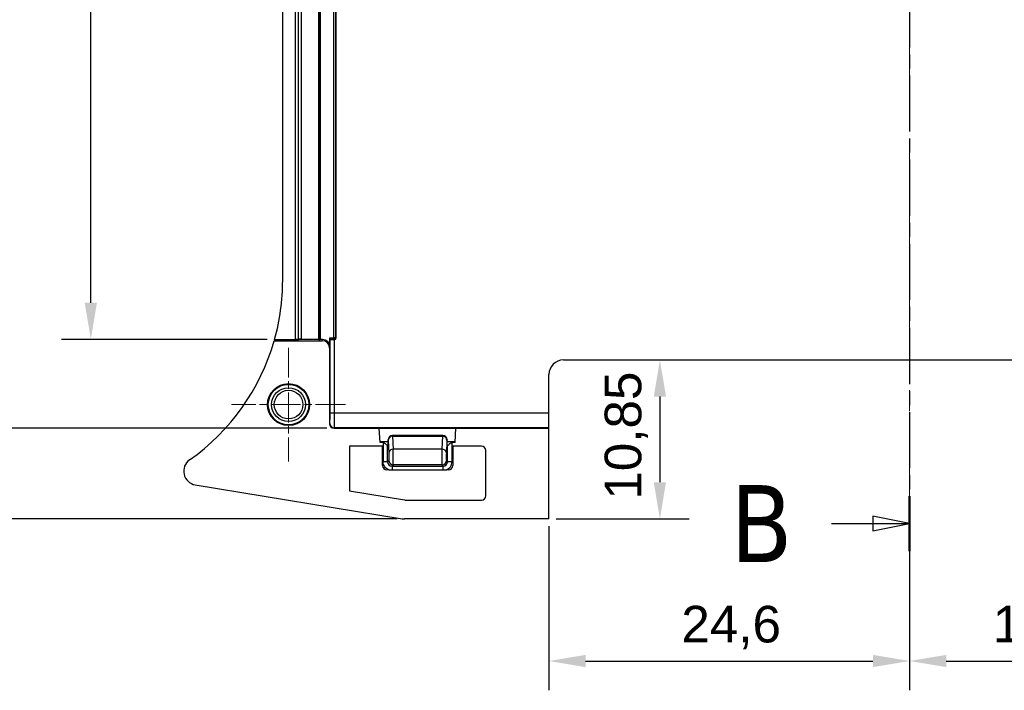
# Model space of a CAD drawing. Header units: millimetres. Extents: x 0 to 420, y 0 to 297.
# Tile 9 of 18: x 41 to 108, y 148 to 194. Entities that reach past the tile are written whole.
import ezdxf

# ---------------------------------------------------------------- set-up
doc = ezdxf.new("R2010")
doc.units = ezdxf.units.MM
doc.linetypes.add('CHAIN', pattern=[0.3543, 0.2362, -0.0295, 0.0591, -0.0295])
doc.linetypes.add('LONG_DASH_DOTTED', pattern=[0.3001, 0.2362, -0.0295, 0.0049, -0.0295])
for name, color, linetype, lineweight, true_color in [('Centro(ISO)', 137, 'Continuous', 18, 0x408080), ("Linea d'asse(ISO)", 137, 'Continuous', 18, 0x408080), ('Linee di vista in sezione(ISO)', 98, 'LONG_DASH_DOTTED', 25, 0x004000), ('Spigoli visibili(ISO)', 176, 'Continuous', 25, 0x000080)]:
    doc.layers.add(name, color=color, linetype=linetype, lineweight=lineweight, true_color=true_color)
doc.layers.add('Quote(ISO)', color=7, linetype='Continuous', lineweight=25)
doc.layers.add('Spigoli tangenti visibili(ISO)', color=7, linetype='Continuous', lineweight=25)
doc.styles.add('Federico-Quote', font='arial.ttf')
doc.styles.add('Label Text (ISO)', font='tahoma.ttf')
doc.dimstyles.new('X.XXX', dxfattribs={"dimtxt": 2.5, "dimasz": 2.5, "dimexe": 2, "dimexo": 0.5, "dimgap": 0.762, "dimtad": 1, "dimdec": 1, "dimrnd": 1e-08, "dimtxsty": 'Federico-Quote', "dimcen": 0.09, "dimdle": 10, "dimclrd": 7, "dimclre": 7, "dimclrt": 7, "dimazin": 2, "dimtfac": 1, "dimtmove": 0, "dimatfit": 3, "dimfxl": 1, "dimtolj": 1, "dimlwd": 25, "dimlwe": 25, "dimarcsym": 0})

# ---------------------------------------------------------------- blocks, each defined once
blk = doc.blocks.new('2dTransSection0')
at = {"layer": 'Linee di vista in sezione(ISO)', "linetype": 'CHAIN', "ltscale": 16.209539}
blk.add_line((101.89, 247.75), (101.89, 157.862), dxfattribs=at)
at = {"layer": 'Linee di vista in sezione(ISO)', "linetype": 'Continuous', "lineweight": 50}
for p, q in [((101.89, 247.75), (101.89, 244.007)), ((101.89, 161.605), (101.89, 157.862))]:
    blk.add_line(p, q, dxfattribs=at)
at = {"layer": 'Linee di vista in sezione(ISO)', "linetype": 'Continuous'}
for p, q in [((96.551, 245.879), (99.39, 245.879)), ((101.89, 245.879), (99.39, 246.379)), ((99.39, 246.379), (99.39, 245.379)), ((99.39, 245.879), (101.89, 245.879)), ((99.39, 245.379), (101.89, 245.879)), ((101.89, 159.733), (99.39, 160.233)), ((99.39, 160.233), (99.39, 159.233)), ((96.551, 159.733), (99.39, 159.733)), ((99.39, 159.733), (101.89, 159.733)), ((99.39, 159.233), (101.89, 159.733))]:
    blk.add_line(p, q, dxfattribs=at)
at = {"layer": 'Linee di vista in sezione(ISO)', "linetype": 'Continuous', "flags": 128}
for points in [[(99.39, 245.379), (101.89, 245.879), (99.39, 246.379), (99.39, 245.379)], [(99.39, 159.233), (101.89, 159.733), (99.39, 160.233), (99.39, 159.233)]]:
    blk.add_lwpolyline(points, dxfattribs=at)
at = {"layer": 'Linee di vista in sezione(ISO)'}
for points in [[(99.39, 245.379), (101.89, 245.879), (99.39, 246.379), (99.39, 245.379)], [(99.39, 159.233), (101.89, 159.733), (99.39, 160.233), (99.39, 159.233)]]:
    blk.add_solid(points, dxfattribs=at)
at = {"layer": 'Linee di vista in sezione(ISO)', "char_height": 5.25, "attachment_point": 7, "style": 'Label Text (ISO)'}
for insert in [(89.66, 243.254), (89.66, 157.108)]:
    blk.add_mtext('B', dxfattribs=dict(at, insert=insert))
blk = doc.blocks.new('*D16')
at = {"layer": 'Defpoints', "color": 0, "linetype": 'Continuous', "transparency": 16777216}
for p in [(62.64, 166.254), (34.64, 160.054), (67.457, 160.054)]:
    blk.add_point(p, dxfattribs=at)
at = {"layer": 'Quote(ISO)', "color": 7, "linetype": 'Continuous', "lineweight": 25, "transparency": 16777216}
for p, q in [((34.64, 168.754), (34.64, 171.254)), ((62.14, 166.254), (32.64, 166.254)), ((34.64, 166.254), (34.64, 160.054)), ((66.957, 160.054), (32.64, 160.054)), ((34.64, 157.554), (34.64, 155.054))]:
    blk.add_line(p, q, dxfattribs=at)
at = {"layer": 'Quote(ISO)', "color": 7, "linetype": 'Continuous', "transparency": 16777216}
for points in [[(34.223, 168.754), (35.056, 168.754), (34.64, 166.254)], [(34.223, 157.554), (35.056, 157.554), (34.64, 160.054)]]:
    blk.add_solid(points, dxfattribs=at)
at = {"layer": 'Quote(ISO)', "color": 7, "linetype": 'Continuous', "lineweight": 25, "transparency": 16777216, "insert": (30.873, 160.884), "char_height": 2.5, "attachment_point": 1, "rotation": 90, "style": 'Federico-Quote'}
blk.add_mtext('\\A1;6,2', dxfattribs=at)
blk = doc.blocks.new('*D17')
at = {"layer": 'Defpoints', "color": 0, "linetype": 'Continuous', "transparency": 16777216}
for p in [(34.64, 231.684), (62.64, 231.684), (62.64, 166.254)]:
    blk.add_point(p, dxfattribs=at)
at = {"layer": 'Quote(ISO)', "color": 7, "linetype": 'Continuous', "lineweight": 25, "transparency": 16777216}
for p, q in [((62.14, 231.684), (32.64, 231.684)), ((34.64, 168.754), (34.64, 229.184)), ((62.14, 166.254), (32.64, 166.254))]:
    blk.add_line(p, q, dxfattribs=at)
at = {"layer": 'Quote(ISO)', "color": 7, "linetype": 'Continuous', "transparency": 16777216}
for points in [[(34.223, 229.184), (35.056, 229.184), (34.64, 231.684)], [(34.223, 168.754), (35.056, 168.754), (34.64, 166.254)]]:
    blk.add_solid(points, dxfattribs=at)
at = {"layer": 'Quote(ISO)', "color": 7, "linetype": 'Continuous', "lineweight": 25, "transparency": 16777216, "insert": (30.873, 195.721), "char_height": 2.5, "attachment_point": 1, "rotation": 90, "style": 'Federico-Quote'}
blk.add_mtext('\\A1;65,4', dxfattribs=at)
blk = doc.blocks.new('*D19')
at = {"layer": 'Defpoints', "color": 0, "linetype": 'Continuous', "transparency": 16777216}
for p in [(84.861, 170.904), (77.29, 160.054), (84.861, 160.054)]:
    blk.add_point(p, dxfattribs=at)
at = {"layer": 'Quote(ISO)', "color": 7, "linetype": 'Continuous', "lineweight": 25, "transparency": 16777216}
for p, q in [((84.861, 168.404), (84.861, 162.554)), ((77.79, 160.054), (86.861, 160.054))]:
    blk.add_line(p, q, dxfattribs=at)
at = {"layer": 'Quote(ISO)', "color": 7, "linetype": 'Continuous', "transparency": 16777216}
for points in [[(84.444, 168.404), (85.278, 168.404), (84.861, 170.904)], [(84.444, 162.554), (85.278, 162.554), (84.861, 160.054)]]:
    blk.add_solid(points, dxfattribs=at)
at = {"layer": 'Quote(ISO)', "color": 7, "linetype": 'Continuous', "lineweight": 25, "transparency": 16777216, "insert": (81.094, 161.369), "char_height": 2.5, "attachment_point": 1, "rotation": 90, "style": 'Federico-Quote'}
blk.add_mtext('\\A1;10,85', dxfattribs=at)
blk = doc.blocks.new('*D41')
at = {"layer": 'Defpoints', "color": 0, "linetype": 'Continuous', "transparency": 16777216}
for p in [(101.89, 161.04), (77.29, 160.054), (101.89, 150.355)]:
    blk.add_point(p, dxfattribs=at)
at = {"layer": 'Quote(ISO)', "color": 7, "linetype": 'Continuous', "lineweight": 25, "transparency": 16777216}
for p, q in [((101.89, 160.54), (101.89, 148.355)), ((77.29, 159.554), (77.29, 148.355)), ((79.79, 150.355), (99.39, 150.355))]:
    blk.add_line(p, q, dxfattribs=at)
at = {"layer": 'Quote(ISO)', "color": 7, "linetype": 'Continuous', "transparency": 16777216}
for points in [[(79.79, 150.772), (79.79, 149.938), (77.29, 150.355)], [(99.39, 150.772), (99.39, 149.938), (101.89, 150.355)]]:
    blk.add_solid(points, dxfattribs=at)
at = {"layer": 'Quote(ISO)', "color": 7, "linetype": 'Continuous', "lineweight": 25, "transparency": 16777216, "insert": (86.322, 154.122), "char_height": 2.5, "attachment_point": 1, "style": 'Federico-Quote'}
blk.add_mtext('\\A1;24,6', dxfattribs=at)
blk = doc.blocks.new('*D42')
at = {"layer": 'Defpoints', "color": 0, "linetype": 'Continuous', "transparency": 16777216}
for p in [(101.89, 161.04), (119.49, 160.054), (119.49, 150.355)]:
    blk.add_point(p, dxfattribs=at)
at = {"layer": 'Quote(ISO)', "color": 7, "linetype": 'Continuous', "lineweight": 25, "transparency": 16777216}
for p, q in [((101.89, 160.54), (101.89, 148.355)), ((119.49, 159.554), (119.49, 148.355)), ((104.39, 150.355), (116.99, 150.355))]:
    blk.add_line(p, q, dxfattribs=at)
at = {"layer": 'Quote(ISO)', "color": 7, "linetype": 'Continuous', "transparency": 16777216}
for points in [[(104.39, 150.772), (104.39, 149.938), (101.89, 150.355)], [(116.99, 150.772), (116.99, 149.938), (119.49, 150.355)]]:
    blk.add_solid(points, dxfattribs=at)
at = {"layer": 'Quote(ISO)', "color": 7, "linetype": 'Continuous', "lineweight": 25, "transparency": 16777216, "insert": (107.561, 154.122), "char_height": 2.5, "attachment_point": 1, "style": 'Federico-Quote'}
blk.add_mtext('\\A1;17,6', dxfattribs=at)
blk = doc.blocks.new('*D44')
at = {"layer": 'Defpoints', "color": 0, "linetype": 'Continuous', "transparency": 16777216}
for p in [(46.058, 224.031), (56.058, 224.031), (58.588, 172.304)]:
    blk.add_point(p, dxfattribs=at)
at = {"layer": 'Quote(ISO)', "color": 7, "linetype": 'Continuous', "lineweight": 25, "transparency": 16777216}
for p, q in [((55.558, 224.031), (44.058, 224.031)), ((46.058, 174.804), (46.058, 221.531)), ((58.088, 172.304), (44.058, 172.304))]:
    blk.add_line(p, q, dxfattribs=at)
at = {"layer": 'Quote(ISO)', "color": 7, "linetype": 'Continuous', "transparency": 16777216}
for points in [[(45.641, 221.531), (46.474, 221.531), (46.058, 224.031)], [(45.641, 174.804), (46.474, 174.804), (46.058, 172.304)]]:
    blk.add_solid(points, dxfattribs=at)
at = {"layer": 'Quote(ISO)', "color": 7, "linetype": 'Continuous', "lineweight": 25, "transparency": 16777216, "insert": (42.291, 194.921), "char_height": 2.5, "attachment_point": 1, "rotation": 90, "style": 'Federico-Quote'}
blk.add_mtext('\\A1;51,7', dxfattribs=at)

msp = doc.modelspace()

# ---------------------------------------------------------------- linework, layer by layer
at = {"layer": 'Centro(ISO)', "linetype": 'CHAIN', "ltscale": 8.631562}
for p, q in [((59.54, 171.738), (59.54, 163.97)), ((63.424, 167.854), (55.656, 167.854))]:
    msp.add_line(p, q, dxfattribs=at)
at = {"layer": "Linea d'asse(ISO)", "linetype": 'CHAIN', "ltscale": 23.990969}
msp.add_line((101.89, 161.04), (101.89, 247.798), dxfattribs=at)
at = {"layer": 'Spigoli tangenti visibili(ISO)'}
for p, q in [((60.013, 172.304), (60.013, 224.031)), ((60.213, 172.306), (60.213, 224.024)), ((60.219, 172.311), (60.219, 224.003)), ((60.419, 172.313), (60.419, 223.996)), ((61.606, 224.028), (61.606, 172.305)), ((61.706, 224.031), (61.706, 172.304)), ((62.625, 172.42), (62.625, 223.688)), ((62.775, 172.419), (62.775, 223.689)), ((61.84, 172.217), (61.862, 172.304)), ((62.362, 172.42), (62.625, 172.42)), ((62.362, 172.32), (62.625, 172.32)), ((62.368, 167.276), (62.368, 172.309)), ((62.668, 167.276), (62.668, 172.304)), ((62.675, 172.319), (62.69, 172.304)), ((62.775, 172.419), (62.79, 172.404)), ((62.34, 171.716), (62.362, 171.804)), ((62.668, 167.276), (62.368, 167.276)), ((77.29, 167.276), (62.668, 167.276)), ((62.34, 166.554), (62.362, 166.576)), ((62.64, 166.254), (62.662, 166.276)), ((77.29, 166.276), (62.662, 166.276)), ((65.775, 165.338), (66.327, 165.338)), ((65.995, 165.259), (65.995, 163.959)), ((66.327, 165.454), (66.332, 165.448)), ((66.336, 165.409), (66.379, 164.54)), ((66.627, 165.754), (66.632, 165.748)), ((66.632, 165.748), (70.047, 165.748)), ((66.636, 165.692), (70.043, 165.692)), ((66.636, 165.692), (66.679, 164.823)), ((70.043, 165.692), (70, 164.823)), ((70.053, 165.754), (70.047, 165.748)), ((70.343, 165.409), (70.3, 164.54)), ((70.353, 165.454), (70.347, 165.448)), ((70.353, 165.338), (70.905, 165.338)), ((70.685, 163.959), (70.685, 165.259)), ((66.295, 163.959), (66.295, 165.054)), ((70, 164.823), (66.679, 164.823)), ((70.385, 163.959), (70.385, 165.054)), ((66.295, 163.959), (65.995, 163.959)), ((66.378, 164.042), (66.295, 163.959)), ((70.302, 164.042), (70.385, 163.959)), ((70.685, 163.959), (70.385, 163.959)), ((66.678, 163.742), (66.595, 163.659)), ((66.595, 163.659), (66.595, 163.404)), ((66.595, 163.659), (70.085, 163.659)), ((70.002, 163.742), (66.678, 163.742)), ((70.002, 163.742), (70.085, 163.659)), ((70.085, 163.404), (70.085, 163.659))]:
    msp.add_line(p, q, dxfattribs=at)
for radius in [1.406, 1.384, 1.156, 0.977]:
    msp.add_circle((59.54, 167.854), radius, dxfattribs=at)
for centre, major_axis, ratio, start_param, end_param in [((62.625, 172.42), (0, -0.1), 0.00001, 5.940514, 7.853982), ((62.625, 172.419), (0.15, 0), 0.005817, 0.01746, 1.57079), ((62.625, 172.319), (0.05, 0), 0.017452, 0.01735, 1.570747), ((62.675, 172.419), (-0.0707, -0.0707), 0.999695, 0.78555, 2.356042), ((62.662, 166.576), (0.212, -0.212), 0.999924, 3.927193, 5.49778), ((66.632, 165.448), (-0.212, -0.212), 0.999695, 3.927144, 5.497617), ((66.332, 164.748), (0, 0.7), 0.017452, 5.945778, 6.26577), ((66.636, 165.409), (-0.3, -0.015), 0.943483, 4.665483, 6.230502), ((66.632, 164.748), (0, 1), 0.012218, 5.94576, 6.265758), ((70.047, 164.748), (0, 1), 0.012218, 0.017415, 0.337415), ((70.043, 165.409), (0.3, -0.015), 0.943483, 0.052684, 1.617702), ((70.047, 165.448), (-0.212, 0.212), 0.999695, 3.927177, 5.497633), ((70.347, 164.748), (0, 0.7), 0.017452, 0.017399, 0.337424), ((66.679, 164.54), (-0.3, -0.015), 0.943483, 4.665483, 6.230468), ((66.678, 164.298), (0, 0.556), 0.008042, 3.159034, 5.945766), ((70.002, 164.298), (0, 0.556), 0.008042, 0.33742, 3.124154), ((70, 164.54), (0.3, -0.015), 0.943483, 0.052677, 1.617702), ((66.595, 163.959), (-0.214, -0.211), 0.99861, 5.504843, 7.074656), ((66.678, 164.042), (-0.212, 0.212), 0.999695, 0.78555, 2.356042), ((70.002, 164.042), (-0.212, -0.212), 0.999695, 0.78555, 2.356042), ((70.084, 163.959), (-0.209, 0.216), 0.99845, 2.373473, 3.943212)]:
    msp.add_ellipse(centre, major_axis=major_axis, ratio=ratio, start_param=start_param, end_param=end_param, dxfattribs=at)
for points, knots in [([(62.362, 166.576), (62.362, 166.576), (62.362, 166.58), (62.363, 166.586), (62.363, 166.59), (62.363, 166.595), (62.363, 166.601), (62.364, 166.614), (62.364, 166.633), (62.364, 166.656), (62.365, 166.661), (62.365, 166.666), (62.365, 166.671), (62.365, 166.702), (62.366, 166.74), (62.366, 166.783), (62.366, 166.826), (62.367, 166.875), (62.367, 166.928), (62.367, 166.94), (62.367, 166.952), (62.367, 166.963), (62.367, 167.006), (62.367, 167.051), (62.368, 167.097), (62.368, 167.121), (62.368, 167.146), (62.368, 167.171), (62.368, 167.205), (62.368, 167.24), (62.368, 167.276)], [0.0000001, 0.0000001, 0.0000001, 0.0000001, 0.105393, 0.105393, 0.105393, 0.1666667, 0.1666667, 0.1666667, 0.3054963, 0.3054963, 0.3054963, 0.3333333, 0.3333333, 0.3333333, 0.5, 0.5, 0.5, 0.6666667, 0.6666667, 0.6666667, 0.7030163, 0.7030163, 0.7030163, 0.8333333, 0.8333333, 0.8333333, 0.9033097, 0.9033097, 0.9033097, 1, 1, 1, 1]), ([(66.379, 164.54), (66.38, 164.538), (66.38, 164.536), (66.38, 164.534), (66.38, 164.526), (66.38, 164.515), (66.381, 164.503), (66.381, 164.498), (66.381, 164.493), (66.381, 164.488), (66.381, 164.475), (66.381, 164.461), (66.382, 164.446), (66.382, 164.438), (66.382, 164.429), (66.382, 164.421), (66.382, 164.406), (66.382, 164.391), (66.382, 164.375), (66.382, 164.364), (66.382, 164.352), (66.382, 164.34), (66.382, 164.326), (66.382, 164.311), (66.382, 164.297), (66.382, 164.283), (66.382, 164.269), (66.382, 164.255), (66.382, 164.243), (66.382, 164.231), (66.382, 164.219), (66.382, 164.204), (66.382, 164.188), (66.382, 164.174), (66.382, 164.165), (66.382, 164.157), (66.382, 164.149), (66.381, 164.134), (66.381, 164.12), (66.381, 164.107), (66.381, 164.102), (66.381, 164.097), (66.381, 164.092), (66.38, 164.08), (66.38, 164.07), (66.38, 164.062), (66.38, 164.06), (66.379, 164.058), (66.379, 164.056), (66.379, 164.048), (66.379, 164.044), (66.378, 164.043), (66.378, 164.042), (66.378, 164.042), (66.378, 164.042)], [0.0000001, 0.0000001, 0.0000001, 0.0000001, 0.0241559, 0.0241559, 0.0241559, 0.1111111, 0.1111111, 0.1111111, 0.1448108, 0.1448108, 0.1448108, 0.2222222, 0.2222222, 0.2222222, 0.2645432, 0.2645432, 0.2645432, 0.3333333, 0.3333333, 0.3333333, 0.3844929, 0.3844929, 0.3844929, 0.4444444, 0.4444444, 0.4444444, 0.5044242, 0.5044242, 0.5044242, 0.5555556, 0.5555556, 0.5555556, 0.6243374, 0.6243374, 0.6243374, 0.6666667, 0.6666667, 0.6666667, 0.7442822, 0.7442822, 0.7442822, 0.7777778, 0.7777778, 0.7777778, 0.8639869, 0.8639869, 0.8639869, 0.8888889, 0.8888889, 0.8888889, 0.9844002, 0.9844002, 0.9844002, 1, 1, 1, 1]), ([(70.3, 164.54), (70.3, 164.532), (70.299, 164.52), (70.299, 164.505), (70.299, 164.489), (70.298, 164.468), (70.298, 164.446), (70.298, 164.444), (70.298, 164.443), (70.298, 164.441), (70.298, 164.421), (70.298, 164.398), (70.297, 164.375), (70.297, 164.37), (70.297, 164.365), (70.297, 164.36), (70.297, 164.34), (70.297, 164.318), (70.297, 164.297), (70.297, 164.289), (70.297, 164.28), (70.297, 164.272), (70.297, 164.254), (70.297, 164.236), (70.297, 164.219), (70.297, 164.208), (70.298, 164.198), (70.298, 164.188), (70.298, 164.174), (70.298, 164.161), (70.298, 164.148), (70.298, 164.137), (70.298, 164.126), (70.299, 164.116), (70.299, 164.107), (70.299, 164.099), (70.299, 164.092), (70.299, 164.082), (70.3, 164.073), (70.3, 164.066), (70.3, 164.062), (70.3, 164.058), (70.3, 164.056), (70.301, 164.049), (70.301, 164.045), (70.301, 164.043), (70.301, 164.043), (70.301, 164.042), (70.302, 164.042)], [0, 0, 0, 0, 0.1069421, 0.1069421, 0.1069421, 0.2222222, 0.2222222, 0.2222222, 0.2307045, 0.2307045, 0.2307045, 0.3333333, 0.3333333, 0.3333333, 0.3546093, 0.3546093, 0.3546093, 0.4444444, 0.4444444, 0.4444444, 0.4786111, 0.4786111, 0.4786111, 0.5555556, 0.5555556, 0.5555556, 0.6026882, 0.6026882, 0.6026882, 0.6666667, 0.6666667, 0.6666667, 0.7268429, 0.7268429, 0.7268429, 0.7777778, 0.7777778, 0.7777778, 0.8507425, 0.8507425, 0.8507425, 0.8888889, 0.8888889, 0.8888889, 0.9755983, 0.9755983, 0.9755983, 1, 1, 1, 1]), ([(66.367, 163.404), (66.314, 163.426), (66.218, 163.482), (66.093, 163.614), (66.015, 163.776), (65.995, 163.895), (65.995, 163.959)], [0.0000273, 0.0000273, 0.0000273, 0.0000273, 0.25, 0.5, 0.75, 1, 1, 1, 1]), ([(70.312, 163.404), (70.361, 163.424), (70.453, 163.476), (70.58, 163.604), (70.665, 163.773), (70.685, 163.894), (70.685, 163.959)], [0.0000299, 0.0000299, 0.0000299, 0.0000299, 0.25, 0.5, 0.75, 1, 1, 1, 1])]:
    msp.add_open_spline(points, degree=3, knots=knots, dxfattribs=at)
msp.add_open_spline([(62.662, 166.276), (62.662, 166.277), (62.663, 166.301), (62.665, 166.403), (62.666, 166.564), (62.667, 166.773), (62.668, 167.015), (62.668, 167.189), (62.668, 167.276)], degree=3, dxfattribs=at)
at = {"layer": 'Spigoli visibili(ISO)'}
for p, q in [((61.59, 223.996), (61.59, 172.313)), ((62.79, 172.404), (62.79, 223.704)), ((59.14, 176.335), (59.14, 214.922)), ((58.563, 172.217), (61.84, 172.217)), ((58.588, 172.304), (60.013, 172.304)), ((61.706, 172.304), (60.013, 172.304)), ((60.213, 172.306), (60.219, 172.311)), ((60.419, 172.313), (61.59, 172.313)), ((61.59, 172.313), (61.606, 172.305)), ((61.862, 172.304), (61.706, 172.304)), ((62.362, 171.804), (62.362, 172.42)), ((62.368, 172.309), (62.362, 172.32)), ((62.668, 172.304), (62.69, 172.304)), ((62.34, 171.716), (62.34, 166.554)), ((78.29, 170.904), (118.49, 170.904)), ((77.29, 167.276), (77.29, 169.904)), ((77.29, 166.276), (77.29, 167.276)), ((62.64, 166.254), (65.727, 166.254)), ((65.779, 165.259), (65.727, 166.254)), ((65.727, 166.254), (65.727, 166.254)), ((65.727, 166.254), (70.953, 166.254)), ((70.901, 165.259), (70.953, 166.254)), ((70.953, 166.254), (77.29, 166.254)), ((70.953, 166.254), (70.953, 166.254)), ((77.29, 166.254), (77.29, 166.276)), ((77.29, 160.054), (77.29, 166.254)), ((65.995, 165.259), (65.779, 165.259)), ((66.326, 165.054), (66.327, 165.454)), ((70.053, 165.754), (66.627, 165.754)), ((70.353, 165.054), (70.353, 165.454)), ((70.901, 165.259), (70.685, 165.259)), ((65.94, 165.026), (63.69, 165.026)), ((63.69, 165.026), (63.69, 161.962)), ((65.94, 163.704), (65.94, 165.026)), ((66.295, 165.054), (66.295, 165.054)), ((66.295, 165.054), (66.326, 165.054)), ((70.385, 165.054), (70.353, 165.054)), ((70.385, 165.054), (70.385, 165.054)), ((72.69, 165.026), (70.74, 165.026)), ((70.74, 165.026), (70.74, 163.704)), ((72.99, 161.641), (72.99, 164.726)), ((66.367, 163.404), (66.24, 163.404)), ((66.595, 163.404), (70.085, 163.404)), ((70.44, 163.404), (70.312, 163.404)), ((53.181, 162.378), (67.296, 160.067)), ((63.69, 161.962), (67.441, 161.348)), ((67.521, 161.341), (72.69, 161.341)), ((77.29, 160.054), (67.457, 160.054))]:
    msp.add_line(p, q, dxfattribs=at)
msp.add_circle((59.54, 167.854), 1.431, dxfattribs=at)
for centre, radius, start, end in [((44.14, 176.335), 15, 344.40893, 0), ((44.14, 176.335), 15, 305.21383, 344.06243), ((78.29, 169.904), 1, 90, 180), ((53.333, 163.31), 0.943, 125.21383, 260.7), ((67.521, 161.841), 0.5, 260.7, 270), ((67.457, 161.054), 1, 260.7, 270)]:
    msp.add_arc(centre, radius, start, end, dxfattribs=at)
for centre, major_axis, ratio, start_param, end_param in [((60.013, 172.306), (-0.2, 0), 0.008727, 1.570796, 3.132866), ((60.419, 172.311), (-0.2, 0), 0.008727, 4.712389, 6.274459), ((61.706, 172.305), (-0.1, 0), 0.008727, 0.017434, 1.570778), ((61.84, 171.716), (0.121, 0.485), 0.999353, 4.95743, 6.527922), ((61.862, 171.804), (0.121, 0.485), 0.999353, 4.95743, 6.527922), ((62.362, 172.42), (0, -0.1), 0.008727, 4.712408, 6.265752), ((62.668, 172.309), (0.3, 0), 0.017455, 3.150319, 4.712389), ((62.69, 172.404), (0.0707, -0.0707), 0.999695, 5.497939, 7.068431), ((62.64, 166.554), (-0.212, -0.212), 0.999924, 5.497825, 7.068545), ((66.627, 165.454), (0.292, 0.069), 0.999319, 1.338881, 2.909373), ((70.053, 165.454), (-0.292, 0.069), 0.999319, 3.373812, 4.944304), ((72.69, 164.726), (0.212, 0.212), 0.999695, 5.497939, 7.068431), ((66.24, 163.704), (-0.212, -0.212), 0.999695, 5.497939, 7.068431), ((70.44, 163.704), (0.212, -0.212), 0.999695, 5.497939, 7.068431), ((72.69, 161.641), (0.212, -0.212), 0.999695, 5.497939, 7.068431)]:
    msp.add_ellipse(centre, major_axis=major_axis, ratio=ratio, start_param=start_param, end_param=end_param, dxfattribs=at)
msp.add_open_spline([(58.588, 172.304), (58.58, 172.275), (58.572, 172.246), (58.563, 172.217)], degree=3, dxfattribs=at)
for points, knots in [([(65.995, 165.259), (66.01, 165.259), (66.025, 165.256), (66.052, 165.245), (66.066, 165.237), (66.105, 165.213), (66.129, 165.193), (66.184, 165.148), (66.22, 165.116), (66.262, 165.08), (66.277, 165.067), (66.291, 165.056), (66.294, 165.054), (66.295, 165.054)], [0.20080733, 0.20080733, 0.20080733, 0.20080733, 0.20538695, 0.20538695, 0.20996656, 0.20996656, 0.21912578, 0.21912578, 0.23363744, 0.23363744, 0.24409143, 0.24409143, 0.24980575, 0.24980575, 0.24980575, 0.24980575]), ([(70.685, 165.259), (70.669, 165.259), (70.655, 165.256), (70.627, 165.245), (70.614, 165.237), (70.575, 165.213), (70.55, 165.193), (70.495, 165.148), (70.459, 165.116), (70.418, 165.08), (70.403, 165.067), (70.389, 165.056), (70.386, 165.054), (70.385, 165.054)], [-0.20080733, -0.20080733, -0.20080733, -0.20080733, -0.19622772, -0.19622772, -0.19164811, -0.19164811, -0.18248889, -0.18248889, -0.16797723, -0.16797723, -0.15752324, -0.15752324, -0.15180892, -0.15180892, -0.15180892, -0.15180892]), ([(66.367, 163.404), (66.405, 163.404), (66.438, 163.404), (66.501, 163.404), (66.519, 163.404), (66.558, 163.404), (66.576, 163.404), (66.595, 163.404)], [0.00000074, 0.00000074, 0.00000074, 0.00000074, 0.01123318, 0.01123318, 0.01661439, 0.01661439, 0.02176074, 0.02176074, 0.02176074, 0.02176074]), ([(70.085, 163.404), (70.103, 163.404), (70.122, 163.404), (70.161, 163.404), (70.179, 163.404), (70.242, 163.404), (70.275, 163.404), (70.312, 163.404)], [0.00000092, 0.00000092, 0.00000092, 0.00000092, 0.0056683, 0.0056683, 0.01159895, 0.01159895, 0.02387881, 0.02387881, 0.02387881, 0.02387881])]:
    msp.add_open_spline(points, degree=3, knots=knots, dxfattribs=at)

# ---------------------------------------------------------------- block references
at = {"layer": 'Linee di vista in sezione(ISO)'}
msp.add_blockref('2dTransSection0', (0, 0), dxfattribs=at)

# ---------------------------------------------------------------- dimensions: what is measured, and where the dimension line sits
at = {"layer": 'Quote(ISO)', "color": 7, "linetype": 'Continuous', "lineweight": 25}
for base, p1, p2, override, picture, middle in [((34.64, 231.684), (62.64, 166.254), (62.64, 231.684), {"dimdec": 1, "dimtp": 0, "dimtm": 0, "dimtdec": 2, "dimtofl": 0, "dimatfit": 1}, '*D17', (34.64, 198.969)), ((46.058, 224.031), (58.588, 172.304), (56.058, 224.031), {"dimdec": 1, "dimtp": 0, "dimtm": 0, "dimtdec": 2, "dimtofl": 0, "dimatfit": 1}, '*D44', (46.058, 198.167)), ((34.64, 160.054), (62.64, 166.254), (67.457, 160.054), {"dimdec": 1, "dimtp": 0, "dimtm": 0, "dimtdec": 2, "dimtofl": 1, "dimatfit": 1}, '*D16', (34.64, 163.154)), ((84.861, 160.054), (84.861, 170.904), (77.29, 160.054), {"dimdec": 2, "dimse1": 1, "dimtp": 0, "dimtm": 0, "dimtdec": 2, "dimtofl": 0, "dimatfit": 1}, '*D19', (84.861, 165.479))]:
    dim = msp.add_linear_dim(base=base, p1=p1, p2=p2, angle=270, dimstyle='X.XXX', override=override, dxfattribs=at)
    dim.commit()
    dim.dimension.update_dxf_attribs({"geometry": picture, "text_midpoint": middle, "dimtype": 160})
for base, p1, p2, picture, middle in [((101.89, 150.355), (77.29, 160.054), (101.89, 161.04), '*D41', (89.59, 150.355)), ((119.49, 150.355), (101.89, 161.04), (119.49, 160.054), '*D42', (110.69, 150.355))]:
    dim = msp.add_linear_dim(base=base, p1=p1, p2=p2, dimstyle='X.XXX', override={"dimdec": 1, "dimtp": 0, "dimtm": 0, "dimtdec": 2, "dimtofl": 0, "dimatfit": 1}, dxfattribs=at)
    dim.commit()
    dim.dimension.update_dxf_attribs({"geometry": picture, "text_midpoint": middle, "dimtype": 160})

doc.saveas('drawing.dxf')
